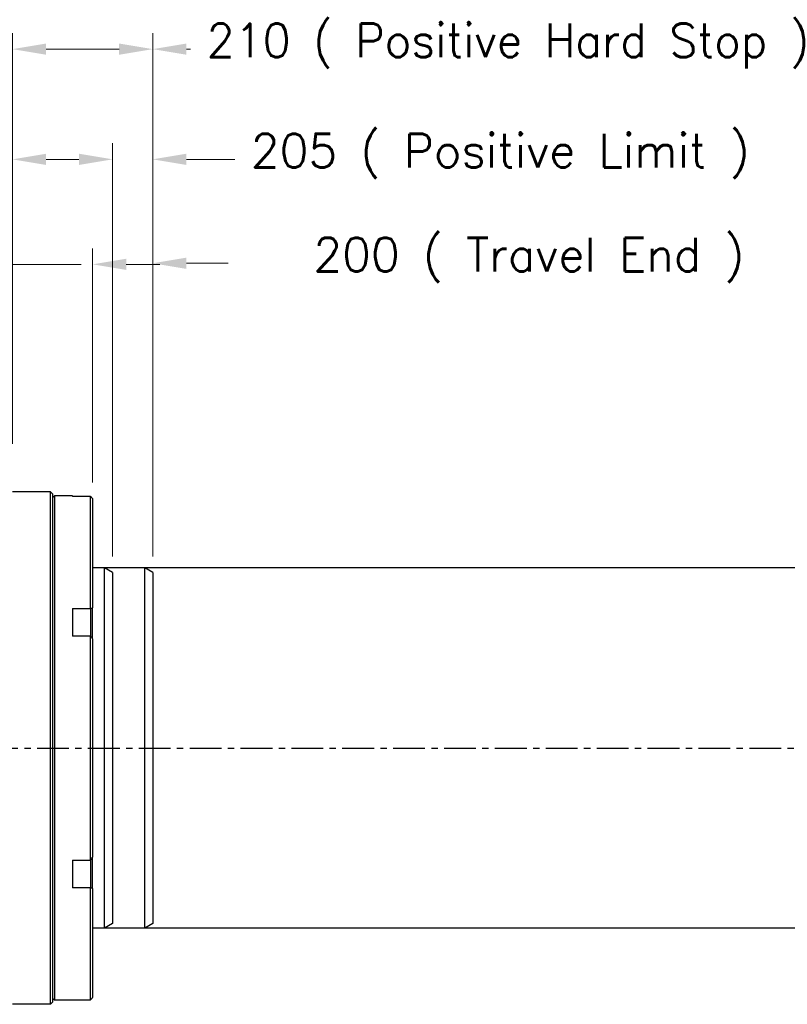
# Model space of a CAD drawing. Extents: x 0 to 1685, y -10 to 1188.
# Tile 4 of 23: x 811 to 1002, y 393 to 639. Entities that reach past the tile are written whole.
import ezdxf

# ---------------------------------------------------------------- set-up
doc = ezdxf.new("R2010")
doc.units = 0
doc.header["$LTSCALE"] = 25.4
doc.linetypes.add('CENTER', pattern=[2, 1.25, -0.25, 0.25, -0.25])
doc.layers.get('0').update_dxf_attribs({"linetype": 'CONTINUOUS'})
doc.layers.get('Defpoints').update_dxf_attribs({"linetype": 'CONTINUOUS'})
doc.layers.add('ATA-CENTER', color=133, linetype='CENTER')
doc.layers.add('ATA-DIM', color=252, linetype='CONTINUOUS', lineweight=25)
doc.styles.get("Standard").update_dxf_attribs({"font": 'simplex.shx'})
doc.dimstyles.new('ata_A1', dxfattribs={"dimtxt": 4.2, "dimasz": 4.2, "dimexe": 2, "dimexo": 2, "dimgap": 2, "dimtad": 0, "dimtih": 1, "dimtoh": 1, "dimdec": 6, "dimdsep": 46, "dimtxsty": 'Standard', "dimcen": 0, "dimclrd": 252, "dimclre": 252, "dimclrt": 4, "dimadec": 6, "dimazin": 2, "dimtfac": 1, "dimtdec": 6, "dimtofl": 0, "dimtmove": 0, "dimatfit": 3, "dimfxl": 0, "dimtolj": 1, "dimtzin": 0, "dimlwd": 0, "dimlwe": 0, "dimarcsym": 0})

# ---------------------------------------------------------------- blocks, each defined once
blk = doc.blocks.new('*D13656')
at = {"layer": 'ATA-DIM', "color": 252, "lineweight": 0}
for p, q in [((844.09, 504.45), (844.09, 581.72)), ((1044.09, 504.45), (1044.09, 581.72)), ((852.49, 577.72), (862.89, 577.72)), ((1035.69, 577.72), (1016.37, 577.72))]:
    blk.add_line(p, q, dxfattribs=at)
at = {"layer": 'ATA-DIM', "color": 252}
for points in [[(852.49, 579.12), (852.49, 576.32), (844.09, 577.72)], [(1035.69, 576.32), (1035.69, 579.12), (1044.09, 577.72)]]:
    blk.add_solid(points, dxfattribs=at)
at = {"layer": 'Defpoints', "color": 0}
for p in [(1044.09, 577.72), (844.09, 500.45), (1044.09, 500.45)]:
    blk.add_point(p, dxfattribs=at)
at = {"layer": 'ATA-DIM', "color": 4, "insert": (866.89, 584.1), "char_height": 8.4, "attachment_point": 1}
blk.add_mtext('\\A1;   200 ( Travel End )', dxfattribs=at)
blk = doc.blocks.new('*D13655')
at = {"layer": 'ATA-DIM', "color": 252, "lineweight": 0}
for p, q in [((844.09, 504.45), (844.09, 607.68)), ((1049.09, 504.45), (1049.09, 607.68)), ((852.49, 603.68), (864.57, 603.68)), ((1040.69, 603.68), (1014.69, 603.68))]:
    blk.add_line(p, q, dxfattribs=at)
at = {"layer": 'ATA-DIM', "color": 252}
for points in [[(852.49, 605.08), (852.49, 602.28), (844.09, 603.68)], [(1040.69, 602.28), (1040.69, 605.08), (1049.09, 603.68)]]:
    blk.add_solid(points, dxfattribs=at)
at = {"layer": 'Defpoints', "color": 0}
for p in [(1049.09, 603.68), (844.09, 500.45), (1049.09, 500.45)]:
    blk.add_point(p, dxfattribs=at)
at = {"layer": 'ATA-DIM', "color": 4, "insert": (868.57, 610.06), "char_height": 8.4, "attachment_point": 1}
blk.add_mtext('\\A1;205 ( Positive Limit )', dxfattribs=at)
blk = doc.blocks.new('*D13654')
at = {"layer": 'ATA-DIM', "color": 252, "lineweight": 0}
for p, q in [((844.09, 504.45), (844.09, 635.21)), ((1054.09, 504.45), (1054.09, 635.21)), ((852.49, 631.21), (853.52, 631.21)), ((1045.69, 631.21), (1037, 631.21))]:
    blk.add_line(p, q, dxfattribs=at)
at = {"layer": 'ATA-DIM', "color": 252}
for points in [[(852.49, 632.61), (852.49, 629.81), (844.09, 631.21)], [(1045.69, 629.81), (1045.69, 632.61), (1054.09, 631.21)]]:
    blk.add_solid(points, dxfattribs=at)
at = {"layer": 'Defpoints', "color": 0}
for p in [(1054.09, 631.21), (844.09, 500.45), (1054.09, 500.45)]:
    blk.add_point(p, dxfattribs=at)
at = {"layer": 'ATA-DIM', "color": 4, "insert": (857.52, 637.59), "char_height": 8.4, "attachment_point": 1}
blk.add_mtext('\\A1;210 ( Positive Hard Stop )', dxfattribs=at)
blk = doc.blocks.new('*D13645')
at = {"layer": 'ATA-DIM', "color": 252, "lineweight": 0}
for p, q in [((809.09, 532.61), (809.09, 581.45)), ((829.09, 522.94), (829.09, 581.45)), ((800.69, 577.45), (792.29, 577.45)), ((809.09, 577.45), (826.26, 577.45)), ((837.49, 577.45), (845.89, 577.45))]:
    blk.add_line(p, q, dxfattribs=at)
at = {"layer": 'ATA-DIM', "color": 252}
for points in [[(800.69, 576.05), (800.69, 578.85), (809.09, 577.45)], [(837.49, 578.85), (837.49, 576.05), (829.09, 577.45)]]:
    blk.add_solid(points, dxfattribs=at)
at = {"layer": 'Defpoints', "color": 0}
for p in [(829.09, 577.45), (809.09, 528.61), (829.09, 518.94)]:
    blk.add_point(p, dxfattribs=at)
at = {"layer": 'ATA-DIM', "color": 4, "insert": (670.9, 583.84), "char_height": 8.4, "attachment_point": 1}
blk.add_mtext('\\A1;20(Negative Hard Stop)', dxfattribs=at)
blk = doc.blocks.new('*D13644')
at = {"layer": 'ATA-DIM', "color": 252, "lineweight": 0}
for p, q in [((809.09, 532.61), (809.09, 607.68)), ((834.09, 504.45), (834.09, 607.68)), ((809.09, 603.68), (789.22, 603.68)), ((817.49, 603.68), (825.69, 603.68))]:
    blk.add_line(p, q, dxfattribs=at)
at = {"layer": 'ATA-DIM', "color": 252}
for points in [[(817.49, 605.08), (817.49, 602.28), (809.09, 603.68)], [(825.69, 602.28), (825.69, 605.08), (834.09, 603.68)]]:
    blk.add_solid(points, dxfattribs=at)
at = {"layer": 'Defpoints', "color": 0}
for p in [(834.09, 603.68), (809.09, 528.61), (834.09, 500.45)]:
    blk.add_point(p, dxfattribs=at)
at = {"layer": 'ATA-DIM', "color": 4, "insert": (668.8, 610.06), "char_height": 8.4, "attachment_point": 1}
blk.add_mtext('\\A1;25(Negative Limit)', dxfattribs=at)
blk = doc.blocks.new('*D13643')
at = {"layer": 'ATA-DIM', "color": 252, "lineweight": 0}
for p, q in [((809.09, 532.61), (809.09, 635.21)), ((844.09, 504.45), (844.09, 635.21)), ((809.09, 631.21), (789.22, 631.21)), ((817.49, 631.21), (835.69, 631.21))]:
    blk.add_line(p, q, dxfattribs=at)
at = {"layer": 'ATA-DIM', "color": 252}
for points in [[(817.49, 632.61), (817.49, 629.81), (809.09, 631.21)], [(835.69, 629.81), (835.69, 632.61), (844.09, 631.21)]]:
    blk.add_solid(points, dxfattribs=at)
at = {"layer": 'Defpoints', "color": 0}
for p in [(844.09, 631.21), (809.09, 528.61), (844.09, 500.45)]:
    blk.add_point(p, dxfattribs=at)
at = {"layer": 'ATA-DIM', "color": 4, "insert": (667.45, 637.59), "char_height": 8.4, "attachment_point": 1}
blk.add_mtext('\\A1;35(Home Position)', dxfattribs=at)

msp = doc.modelspace()

# ---------------------------------------------------------------- linework, layer by layer
for p, q in [((818.5876432, 520.6056106), (809.0876432, 520.6056106)), ((819.0876432, 520.1056106), (818.5876432, 520.6056106)), ((818.5876432, 392.6056106), (818.5876432, 520.6056106)), ((819.0876432, 520.1056106), (819.0876432, 393.1056106)), ((819.0876432, 519.1056106), (819.5876432, 519.6056106)), ((824.0876432, 519.6056106), (819.5876432, 519.6056106)), ((819.5876432, 519.6056106), (819.5876432, 393.6056106)), ((824.0876432, 519.6056106), (824.0876432, 519.4784983)), ((828.5876432, 519.4784983), (824.0876432, 519.4784983)), ((828.5876432, 491.5061561), (828.5876432, 519.4784983)), ((829.0876432, 518.9434001), (829.0876432, 491.6716197)), ((842.0876432, 501.6056106), (829.0876432, 501.6056106)), ((844.0876432, 500.4509101), (842.0876432, 501.6056106)), ((842.0876432, 411.6056106), (842.0876432, 501.6056106)), ((844.0876432, 500.4509101), (844.0876432, 412.7603112)), ((824.0876432, 491.5061561), (828.5876432, 491.5061561)), ((824.0876432, 491.5061561), (824.0876432, 484.5779528)), ((828.5876432, 491.5061561), (828.5876432, 489.3197122)), ((829.0876432, 489.7527249), (829.0876432, 491.6716197)), ((829.0876432, 483.8773911), (829.0876432, 489.7527249)), ((828.5876432, 489.3197122), (828.5876432, 484.5779528)), ((828.5876432, 484.5779528), (824.0876432, 484.5779528)), ((828.5876432, 428.6332684), (828.5876432, 484.5779528)), ((829.0876432, 483.8773911), (829.0876432, 429.3338302)), ((824.0876432, 428.6332684), (828.5876432, 428.6332684)), ((824.0876432, 428.6332684), (824.0876432, 421.7050652)), ((828.5876432, 428.6332684), (828.5876432, 423.891509)), ((829.0876432, 423.4584963), (829.0876432, 429.3338302)), ((828.5876432, 423.891509), (828.5876432, 421.7050652)), ((829.0876432, 421.5396015), (829.0876432, 423.4584963)), ((828.5876432, 421.7050652), (824.0876432, 421.7050652)), ((828.5876432, 393.732723), (828.5876432, 421.7050652)), ((829.0876432, 421.5396015), (829.0876432, 394.2678211)), ((842.0876432, 411.6056106), (829.0876432, 411.6056106)), ((844.0876432, 412.7603112), (842.0876432, 411.6056106)), ((819.0876432, 394.1056106), (819.5876432, 393.6056106)), ((824.0876432, 393.6056106), (819.5876432, 393.6056106)), ((824.0876432, 393.732723), (828.5876432, 393.732723)), ((824.0876432, 393.732723), (824.0876432, 393.6056106)), ((818.5876432, 392.6056106), (809.0876432, 392.6056106)), ((819.0876432, 393.1056106), (818.5876432, 392.6056106))]:
    msp.add_line(p, q)
at = {"color": 251}
for p, q in [((1052.0876432, 501.6056106), (829.0876432, 501.6056106)), ((834.0876432, 500.4509101), (832.0876432, 501.6056106)), ((832.0876432, 411.6056106), (832.0876432, 501.6056106)), ((834.0876432, 500.4509101), (834.0876432, 412.7603112)), ((1052.0876432, 411.6056106), (829.0876432, 411.6056106)), ((834.0876432, 412.7603112), (832.0876432, 411.6056106))]:
    msp.add_line(p, q, dxfattribs=at)
for points in [[(828.5876432, 519.4784983), (828.754567, 519.3006172), (828.9212382, 519.1222505), (829.0876432, 518.9434001)], [(828.5876432, 491.5061561), (828.754567, 491.5617758), (828.9212382, 491.6169339), (829.0876432, 491.6716197)], [(829.0876432, 483.8773911), (828.9212382, 484.1109273), (828.754567, 484.3444521), (828.5876432, 484.5779528)], [(828.5876432, 428.6332684), (828.754567, 428.8667692), (828.9212382, 429.100294), (829.0876432, 429.3338302)], [(829.0876432, 421.5396015), (828.9212382, 421.5942874), (828.754567, 421.6494455), (828.5876432, 421.7050652)], [(828.5876432, 393.732723), (828.754567, 393.910604), (828.9212382, 394.0889707), (829.0876432, 394.2678211)]]:
    msp.add_open_spline(points, degree=3)
at = {"layer": 'ATA-CENTER', "ltscale": 0.25}
msp.add_line((231.0203856, 456.6056106), (1055.6243465, 456.6056106), dxfattribs=at)

# ---------------------------------------------------------------- dimensions: what is measured, and where the dimension line sits
at = {"layer": 'ATA-DIM'}
for base, p1, p2, text, override, picture, middle in [((844.0876432, 631.2077817), (809.0876432, 528.6056106), (844.0876432, 500.4509101), '<>(Home Position)', {"dimscale": 2, "dimtxt": 4.2, "dimtxsty": 'Standard', "dimtfac": 0.571429, "dimtdec": 2}, '*D13643', (726.3376432, 631.2077817)), ((1054.0876432, 631.2077817), (844.0876432, 500.4509101), (1054.0876432, 500.4509101), '<> ( Positive Hard Stop )', {"dimscale": 2, "dimtfac": 0.571429, "dimtdec": 2}, '*D13654', (945.2620839, 631.2077817)), ((834.0876432, 603.6785038), (809.0876432, 528.6056106), (834.0876432, 500.4509101), '<>(Negative Limit)', {"dimscale": 2, "dimtxt": 4.2, "dimtxsty": 'Standard', "dimtfac": 0.571429, "dimtdec": 2}, '*D13644', (727.0096432, 603.6785038)), ((1049.0876432, 603.6785038), (844.0876432, 500.4509101), (1049.0876432, 500.4509101), '<> ( Positive Limit )', {"dimscale": 2, "dimtfac": 0.571429, "dimtdec": 2}, '*D13655', (939.6307002, 603.6785038)), ((829.0876432, 577.4535527), (809.0876432, 528.6056106), (829.0876432, 518.9434001), '<>(Negative Hard Stop)', {"dimscale": 2, "dimtxt": 4.2, "dimtxsty": 'Standard', "dimtfac": 0.571429, "dimtdec": 2}, '*D13645', (746.5808135, 577.4535527)), ((1044.0876432, 577.7194997), (844.0876432, 500.4509101), (1044.0876432, 500.4509101), '   <> ( Travel End )', {"dimscale": 2, "dimpost": '', "dimtol": 0, "dimlim": 0, "dimtp": 0, "dimtm": 0, "dimtfac": 0.571429, "dimtdec": 2, "dimtolj": 1, "dimtzin": 0}, '*D13656', (939.6307002, 577.7194997))]:
    dim = msp.add_linear_dim(base=base, p1=p1, p2=p2, angle=180, text=text, dimstyle='ata_A1', override=override, dxfattribs=at)
    dim.commit()
    dim.dimension.update_dxf_attribs({"geometry": picture, "text_midpoint": middle, "dimtype": 160})

doc.saveas('drawing.dxf')
